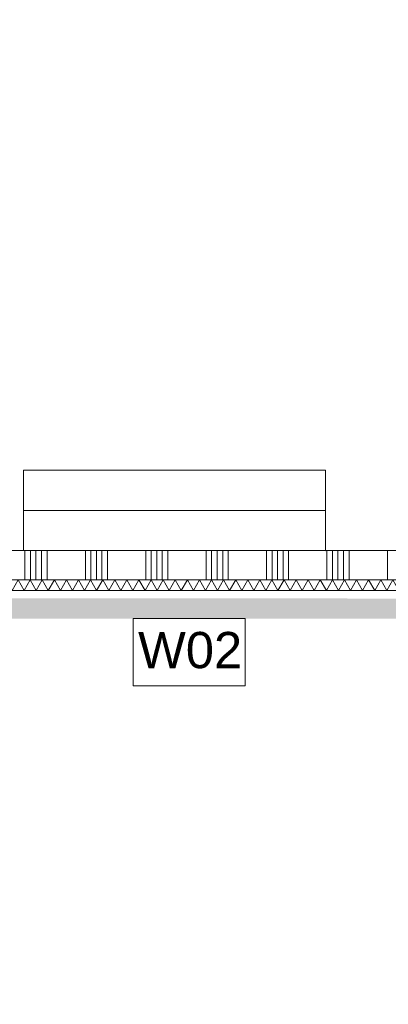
# Model space of a CAD drawing. Header units: millimetres. Extents: x -409 to 257590, y -7786 to 67330.
# Tile 40 of 210: x 35074 to 36905, y 19183 to 24070. Entities that reach past the tile are written whole.
import ezdxf

# ---------------------------------------------------------------- set-up
doc = ezdxf.new("R2010")
doc.units = ezdxf.units.MM
doc.header["$MEASUREMENT"] = 0
for name, color, linetype in [('New_22 NC Binnenwanden', 7, 'Continuous'), ('New_22 NC Binnenwanden Doorsnede-arcering', 7, 'Continuous'), ('New_22 NC Binnenwanden Laagscheidingslijnen', 7, 'Continuous'), ('New_72 Vaste Inrichting', 7, 'Continuous'), ('New_72 Vaste Inrichting Afdek-arcering', 7, 'Continuous'), ('New_Info Wandafwerking aanduiding', 7, 'Continuous'), ('New_Info Wandafwerking aanduiding Doorsnede-arcering', 7, 'Continuous'), ('New_Z Ruimtefuncties Zone omranding', 7, 'Continuous')]:
    doc.layers.add(name, color=color, linetype=linetype)
doc.styles.add('GENERATED_STYLE_1', font='txt')

# ---------------------------------------------------------------- blocks, each defined once
blk = doc.blocks.new('*X47')
at = {"layer": 'New_22 NC Binnenwanden Doorsnede-arcering', "color": 254, "linetype": 'Continuous', "lineweight": 0, "true_color": 0xe9ebeb}
for p, q in [((35100, 21435), (35100, 21398.3)), ((35127.4, 21435), (35127.4, 21398.3)), ((35154.9, 21435), (35154.9, 21398.3)), ((35182.3, 21435), (35182.3, 21398.3)), ((35209.7, 21435), (35209.7, 21398.3)), ((35400, 21435), (35400, 21398.3)), ((35427.4, 21435), (35427.4, 21398.3)), ((35454.9, 21435), (35454.9, 21398.3)), ((35482.3, 21435), (35482.3, 21398.3)), ((35509.7, 21435), (35509.7, 21398.3)), ((35700, 21435), (35700, 21398.3)), ((35727.4, 21435), (35727.4, 21398.3)), ((35754.9, 21435), (35754.9, 21398.3)), ((35782.3, 21435), (35782.3, 21398.3)), ((35809.7, 21435), (35809.7, 21398.3)), ((36000, 21435), (36000, 21398.3)), ((36027.4, 21435), (36027.4, 21398.3)), ((36054.9, 21435), (36054.9, 21398.3)), ((36082.3, 21435), (36082.3, 21398.3)), ((36109.7, 21435), (36109.7, 21398.3)), ((36300, 21435), (36300, 21398.3)), ((36327.4, 21435), (36327.4, 21398.3)), ((36354.9, 21435), (36354.9, 21398.3)), ((36382.3, 21435), (36382.3, 21398.3)), ((36409.7, 21435), (36409.7, 21398.3)), ((36600, 21435), (36600, 21398.3)), ((36627.4, 21435), (36627.4, 21398.3)), ((36654.9, 21435), (36654.9, 21398.3)), ((36682.3, 21435), (36682.3, 21398.3)), ((36709.7, 21435), (36709.7, 21398.3)), ((36900, 21435), (36900, 21398.3)), ((35100, 21398.3), (35100, 21290)), ((35127.4, 21398.3), (35127.4, 21290)), ((35154.9, 21398.3), (35154.9, 21290)), ((35182.3, 21398.3), (35182.3, 21290)), ((35209.7, 21398.3), (35209.7, 21290)), ((35400, 21398.3), (35400, 21290)), ((35427.4, 21398.3), (35427.4, 21290)), ((35454.9, 21398.3), (35454.9, 21290)), ((35482.3, 21398.3), (35482.3, 21290)), ((35509.7, 21398.3), (35509.7, 21290)), ((35700, 21398.3), (35700, 21290)), ((35727.4, 21398.3), (35727.4, 21290)), ((35754.9, 21398.3), (35754.9, 21290)), ((35782.3, 21398.3), (35782.3, 21290)), ((35809.7, 21398.3), (35809.7, 21290)), ((36000, 21398.3), (36000, 21290)), ((36027.4, 21398.3), (36027.4, 21290)), ((36054.9, 21398.3), (36054.9, 21290)), ((36082.3, 21398.3), (36082.3, 21290)), ((36109.7, 21398.3), (36109.7, 21290)), ((36300, 21398.3), (36300, 21290)), ((36327.4, 21398.3), (36327.4, 21290)), ((36354.9, 21398.3), (36354.9, 21290)), ((36382.3, 21398.3), (36382.3, 21290)), ((36409.7, 21398.3), (36409.7, 21290)), ((36600, 21398.3), (36600, 21290)), ((36627.4, 21398.3), (36627.4, 21290)), ((36654.9, 21398.3), (36654.9, 21290)), ((36682.3, 21398.3), (36682.3, 21290)), ((36709.7, 21398.3), (36709.7, 21290)), ((36900, 21398.3), (36900, 21290))]:
    blk.add_line(p, q, dxfattribs=at)
blk = doc.blocks.new('Wall_3_2', base_point=(33309.9, 21290))
at = {"layer": 'New_22 NC Binnenwanden', "color": 8, "linetype": 'Continuous', "lineweight": 0, "true_color": 0x778488, "flags": 128}
for points in [[(38962.2, 21435), (34784, 21435)], [(34784, 21290), (39432.1, 21290)]]:
    blk.add_lwpolyline(points, dxfattribs=at)
at = {"layer": 'New_22 NC Binnenwanden', "color": 8, "lineweight": 0, "true_color": 0x778488}
blk.add_blockref('*X47', (0, 0), dxfattribs=at)
blk = doc.blocks.new('*X463')
at = {"layer": 'New_22 NC Binnenwanden Doorsnede-arcering', "color": 254, "linetype": 'Continuous', "lineweight": 0, "true_color": 0xe9ebeb}
for p, q in [((34784, 21258.3), (34795.7, 21238)), ((34825.8, 21290), (34795.7, 21238)), ((34825.8, 21290), (34855.8, 21238)), ((34885.8, 21290), (34855.8, 21238)), ((34885.8, 21290), (34915.8, 21238)), ((34945.9, 21290), (34915.8, 21238)), ((34945.9, 21290), (34975.9, 21238)), ((35005.9, 21290), (34975.9, 21238)), ((35005.9, 21290), (35035.9, 21238)), ((35065.9, 21290), (35035.9, 21238)), ((35065.9, 21290), (35096, 21238)), ((35126, 21290), (35096, 21238)), ((35126, 21290), (35156, 21238)), ((35186, 21290), (35156, 21238)), ((35186, 21290), (35216.1, 21238)), ((35246.1, 21290), (35216.1, 21238)), ((35246.1, 21290), (35276.1, 21238)), ((35306.1, 21290), (35276.1, 21238)), ((35306.1, 21290), (35336.1, 21238)), ((35366.2, 21290), (35336.1, 21238)), ((35366.2, 21290), (35396.2, 21238)), ((35426.2, 21290), (35396.2, 21238)), ((35426.2, 21290), (35456.2, 21238)), ((35486.3, 21290), (35456.2, 21238)), ((35486.3, 21290), (35516.3, 21238)), ((35546.3, 21290), (35516.3, 21238)), ((35546.3, 21290), (35576.3, 21238)), ((35606.3, 21290), (35576.3, 21238)), ((35606.3, 21290), (35636.4, 21238)), ((35666.4, 21290), (35636.4, 21238)), ((35666.4, 21290), (35696.4, 21238)), ((35726.4, 21290), (35696.4, 21238)), ((35726.4, 21290), (35756.5, 21238)), ((35786.5, 21290), (35756.5, 21238)), ((35786.5, 21290), (35816.5, 21238)), ((35846.5, 21290), (35816.5, 21238)), ((35846.5, 21290), (35876.5, 21238)), ((35906.6, 21290), (35876.5, 21238)), ((35906.6, 21290), (35936.6, 21238)), ((35966.6, 21290), (35936.6, 21238)), ((35966.6, 21290), (35996.6, 21238)), ((36026.7, 21290), (35996.6, 21238)), ((36026.7, 21290), (36056.7, 21238)), ((36086.7, 21290), (36056.7, 21238)), ((36086.7, 21290), (36116.7, 21238)), ((36146.7, 21290), (36116.7, 21238)), ((36146.7, 21290), (36176.8, 21238)), ((36206.8, 21290), (36176.8, 21238)), ((36206.8, 21290), (36236.8, 21238)), ((36266.8, 21290), (36236.8, 21238)), ((36266.8, 21290), (36296.9, 21238)), ((36326.9, 21290), (36296.9, 21238)), ((36326.9, 21290), (36356.9, 21238)), ((36386.9, 21290), (36356.9, 21238)), ((36386.9, 21290), (36416.9, 21238)), ((36447, 21290), (36416.9, 21238)), ((36447, 21290), (36477, 21238)), ((36507, 21290), (36477, 21238)), ((36507, 21290), (36537, 21238)), ((36567.1, 21290), (36537, 21238)), ((36567.1, 21290), (36597.1, 21238)), ((36627.1, 21290), (36597.1, 21238)), ((36627.1, 21290), (36657.1, 21238)), ((36687.1, 21290), (36657.1, 21238)), ((36687.1, 21290), (36717.2, 21238)), ((36747.2, 21290), (36717.2, 21238)), ((36747.2, 21290), (36777.2, 21238)), ((36807.2, 21290), (36777.2, 21238)), ((36807.2, 21290), (36837.3, 21238)), ((36867.3, 21290), (36837.3, 21238)), ((36867.3, 21290), (36897.3, 21238)), ((36927.3, 21290), (36897.3, 21238)), ((36927.3, 21290), (36957.3, 21238)), ((36987.4, 21290), (36957.3, 21238)), ((36987.4, 21290), (37017.4, 21238)), ((37047.4, 21290), (37017.4, 21238)), ((37047.4, 21290), (37077.4, 21238)), ((37107.5, 21290), (37077.4, 21238)), ((37107.5, 21290), (37137.5, 21238)), ((37167.5, 21290), (37137.5, 21238)), ((37167.5, 21290), (37197.5, 21238)), ((37227.5, 21290), (37197.5, 21238)), ((37227.5, 21290), (37257.6, 21238)), ((37287.6, 21290), (37257.6, 21238)), ((37287.6, 21290), (37317.6, 21238)), ((37347.6, 21290), (37317.6, 21238)), ((37347.6, 21290), (37377.7, 21238)), ((37407.7, 21290), (37377.7, 21238)), ((37407.7, 21290), (37437.7, 21238)), ((37467.7, 21290), (37437.7, 21238)), ((37467.7, 21290), (37497.7, 21238)), ((37527.8, 21290), (37497.7, 21238)), ((37527.8, 21290), (37557.8, 21238)), ((37587.8, 21290), (37557.8, 21238)), ((37587.8, 21290), (37617.8, 21238)), ((37647.9, 21290), (37617.8, 21238)), ((37647.9, 21290), (37677.9, 21238)), ((37707.9, 21290), (37677.9, 21238)), ((37707.9, 21290), (37737.9, 21238)), ((37767.9, 21290), (37737.9, 21238)), ((37767.9, 21290), (37798, 21238)), ((37828, 21290), (37798, 21238)), ((37828, 21290), (37858, 21238)), ((37888, 21290), (37858, 21238)), ((37888, 21290), (37918.1, 21238)), ((37948.1, 21290), (37918.1, 21238)), ((37948.1, 21290), (37978.1, 21238)), ((38008.1, 21290), (37978.1, 21238)), ((38008.1, 21290), (38038.1, 21238)), ((38068.2, 21290), (38038.1, 21238)), ((38068.2, 21290), (38098.2, 21238)), ((38128.2, 21290), (38098.2, 21238)), ((38128.2, 21290), (38158.2, 21238)), ((38188.3, 21290), (38158.2, 21238)), ((38188.3, 21290), (38218.3, 21238)), ((38248.3, 21290), (38218.3, 21238)), ((38248.3, 21290), (38278.3, 21238)), ((38308.3, 21290), (38278.3, 21238)), ((38308.3, 21290), (38338.4, 21238)), ((38368.4, 21290), (38338.4, 21238)), ((38368.4, 21290), (38398.4, 21238)), ((38428.4, 21290), (38398.4, 21238)), ((38428.4, 21290), (38458.5, 21238)), ((38488.5, 21290), (38458.5, 21238)), ((38488.5, 21290), (38518.5, 21238)), ((38548.5, 21290), (38518.5, 21238)), ((38548.5, 21290), (38578.5, 21238)), ((38608.6, 21290), (38578.5, 21238)), ((38608.6, 21290), (38638.6, 21238)), ((38668.6, 21290), (38638.6, 21238)), ((38668.6, 21290), (38698.6, 21238)), ((38728.7, 21290), (38698.6, 21238)), ((38728.7, 21290), (38758.7, 21238)), ((38788.7, 21290), (38758.7, 21238)), ((38788.7, 21290), (38818.7, 21238)), ((38848.7, 21290), (38818.7, 21238)), ((38848.7, 21290), (38878.8, 21238)), ((38908.8, 21290), (38878.8, 21238)), ((38908.8, 21290), (38938.8, 21238)), ((38968.8, 21290), (38938.8, 21238)), ((38968.8, 21290), (38998.9, 21238)), ((39028.9, 21290), (38998.9, 21238)), ((39028.9, 21290), (39058.9, 21238)), ((39088.9, 21290), (39058.9, 21238)), ((39088.9, 21290), (39118.9, 21238)), ((39149, 21290), (39118.9, 21238)), ((39149, 21290), (39179, 21238)), ((39209, 21290), (39179, 21238)), ((39209, 21290), (39239, 21238)), ((39269.1, 21290), (39239, 21238)), ((39269.1, 21290), (39299.1, 21238)), ((39329.1, 21290), (39299.1, 21238)), ((39329.1, 21290), (39359.1, 21238)), ((39389.1, 21290), (39359.1, 21238)), ((39389.1, 21290), (39419.2, 21238)), ((39432.1, 21260.4), (39419.2, 21238))]:
    blk.add_line(p, q, dxfattribs=at)
blk = doc.blocks.new('Wall_103_2', base_point=(33603, 21290))
at = {"layer": 'New_22 NC Binnenwanden', "color": 8, "linetype": 'Continuous', "lineweight": 0, "true_color": 0x778488, "flags": 128}
for points in [[(39432.1, 21290), (34784, 21290)], [(34784, 21237), (39432.1, 21237)]]:
    blk.add_lwpolyline(points, dxfattribs=at)
at = {"layer": 'New_22 NC Binnenwanden Laagscheidingslijnen', "color": 8, "linetype": 'Continuous', "lineweight": 0, "true_color": 0x778488}
blk.add_line((34784, 21238), (39432.1, 21238), dxfattribs=at)
at = {"layer": 'New_22 NC Binnenwanden', "color": 8, "lineweight": 0, "true_color": 0x778488}
blk.add_blockref('*X463', (0, 0), dxfattribs=at)
blk = doc.blocks.new('Slab_19_2', base_point=(35092.6, 21834.9))
at = {"layer": 'New_72 Vaste Inrichting Afdek-arcering', "linetype": 'Continuous', "lineweight": 0, "true_color": 0x000000}
h = blk.add_hatch(dxfattribs=at)
h.set_pattern_fill('920_Lijnen_horz_150_0002', color=18, style=0, pattern_type=2)
h.set_pattern_definition([(0.0009, (35620.64, 21634.87), (-0.003, 218.03), [])])
h.paths.add_polyline_path([(35092.6, 21834.9), (35092.8, 21435), (36592.6, 21434.6), (36592.6, 21834.9)])
at = {"layer": 'New_72 Vaste Inrichting', "color": 1, "linetype": 'Continuous', "lineweight": 0, "flags": 128}
blk.add_lwpolyline([(35092.6, 21834.9), (35092.8, 21435), (36592.6, 21434.6), (36592.6, 21834.9)], close=True, dxfattribs=at)
blk = doc.blocks.new('Wall_533_2', base_point=(33654.6, 21148.6))
at = {"layer": 'New_Info Wandafwerking aanduiding Doorsnede-arcering', "linetype": 'Continuous', "lineweight": 0, "true_color": 0x552178}
blk.add_hatch(color=187, dxfattribs=at).paths.add_polyline_path([(33704.6, 21098.6), (45262.3, 21094.4), (45262.1, 21194.4), (33704.6, 21198.6)])

msp = doc.modelspace()

# ---------------------------------------------------------------- linework, layer by layer
at = {"layer": 'New_Info Wandafwerking aanduiding', "color": 9, "linetype": 'Continuous', "lineweight": 0, "flags": 128}
msp.add_lwpolyline([(35636.8, 21097.7), (36193.6, 21097.7), (36193.6, 20764.8), (35636.8, 20764.8)], close=True, dxfattribs=at)
at = {"layer": 'New_Z Ruimtefuncties Zone omranding', "color": 142, "linetype": 'Continuous', "lineweight": 0, "true_color": 0x0ca2d3, "flags": 128}
for points in [[(33310, 25852.6), (33310, 21435.1), (38625, 21435.1), (38625, 22355), (37310, 22355), (37310, 26040), (33500, 26040), (33500, 25852.5)], [(33550, 21290), (33550, 323.9), (45435, 323.9), (45435, 18702.4), (45435, 20335.8), (45435, 21290)]]:
    msp.add_lwpolyline(points, close=True, dxfattribs=at)

# ---------------------------------------------------------------- block references
at = {"layer": 'New_22 NC Binnenwanden', "color": 8, "lineweight": 0, "true_color": 0x778488}
for name, p in [('Wall_3_2', (33309.9, 21290)), ('Wall_103_2', (33603, 21290))]:
    msp.add_blockref(name, p, dxfattribs=at)
at = {"layer": 'New_72 Vaste Inrichting', "color": 1, "linetype": 'Continuous', "lineweight": 0}
msp.add_blockref('Slab_19_2', (35092.6, 21834.9), dxfattribs=at)
at = {"layer": 'New_Info Wandafwerking aanduiding', "color": 1, "lineweight": 0}
msp.add_blockref('Wall_533_2', (33654.6, 21148.6), dxfattribs=at)

# ---------------------------------------------------------------- texts
at = {"layer": 'New_Info Wandafwerking aanduiding', "color": 2, "linetype": 'Continuous', "lineweight": 0, "insert": (35661.8, 21031.5), "char_height": 180, "attachment_point": 1, "style": 'GENERATED_STYLE_1'}
msp.add_mtext('\\A1;{\\pql;\\fArial|b0|i0|c0|p38;W02}', dxfattribs=at)

doc.saveas('drawing.dxf')
